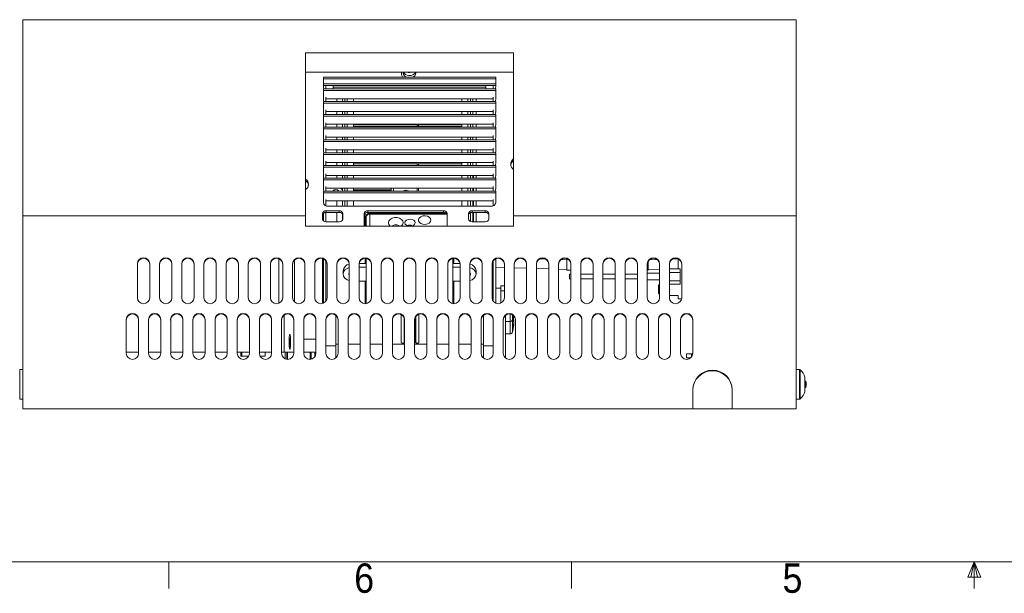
# Model space of a CAD drawing. Header units: millimetres. Extents: x 5 to 273, y 7 to 200.
# Tile 2 of 6: x 62 to 142, y 7 to 54. Entities that reach past the tile are written whole.
import ezdxf

# ---------------------------------------------------------------- set-up
doc = ezdxf.new("R2010")
doc.units = ezdxf.units.MM
doc.styles.add('SLDTEXTSTYLE0', font='GOTHIC.TTF', dxfattribs={"width": 0.913})

msp = doc.modelspace()

# ---------------------------------------------------------------- linework, layer by layer
at = {"color": 7, "linetype": 'Continuous', "lineweight": 15}
for p, q in [((124.7389, 53.9918), (61.9389, 53.9918)), ((61.9389, 53.9918), (61.9389, 38.0611)), ((124.7389, 53.9918), (124.7389, 38.0611)), ((84.8889, 51.3105), (101.7889, 51.3105)), ((84.8889, 51.3105), (84.8889, 38.0611)), ((101.7889, 51.3105), (101.7889, 38.0611)), ((84.8889, 49.7432), (101.7889, 49.7432)), ((92.6889, 49.7432), (92.6889, 49.5187)), ((92.6991, 49.7432), (92.6889, 49.6809)), ((92.8189, 49.7432), (92.8189, 49.6669)), ((93.2624, 49.7412), (93.2624, 49.7432)), ((93.3772, 49.7016), (93.3813, 49.7432)), ((93.8589, 49.6669), (93.8589, 49.7432)), ((86.3389, 49.3133), (86.3389, 49.1778)), ((86.3389, 49.3133), (100.3389, 49.3133)), ((86.3389, 49.1778), (100.3389, 49.1778)), ((86.3389, 49.1778), (86.3389, 48.7774)), ((86.3389, 48.7774), (86.3389, 48.566)), ((86.3389, 48.7774), (100.3389, 48.7774)), ((100.3389, 49.1778), (100.3389, 49.3133)), ((100.3389, 48.7774), (100.3389, 49.1778)), ((100.3389, 48.566), (100.3389, 48.7774)), ((86.3389, 48.6431), (100.3389, 48.6431)), ((86.3389, 48.3793), (86.3389, 48.2438)), ((100.3389, 48.3793), (86.3389, 48.3793)), ((100.3389, 48.2438), (86.3389, 48.2438)), ((86.3389, 48.2438), (86.3389, 47.8434)), ((86.5389, 48.3793), (86.5389, 48.6431)), ((87.1389, 48.502), (87.1389, 48.6431)), ((99.5389, 48.502), (87.1389, 48.502)), ((87.1389, 48.3793), (87.1389, 48.502)), ((99.5389, 48.6431), (99.5389, 48.502)), ((99.5389, 48.3793), (99.5389, 48.502)), ((100.1389, 48.3793), (100.1389, 48.6431)), ((100.3389, 48.2438), (100.3389, 48.3793)), ((100.3389, 47.8434), (100.3389, 48.2438)), ((86.3389, 47.8434), (86.3389, 47.5282)), ((86.3389, 47.3415), (86.3389, 47.206)), ((100.3389, 47.3415), (86.3389, 47.3415)), ((100.3389, 47.206), (86.3389, 47.206)), ((86.3389, 47.206), (86.3389, 46.8056)), ((86.5389, 47.3415), (86.5389, 47.7018)), ((100.1389, 47.5731), (86.5389, 47.5731)), ((87.8789, 47.3415), (87.8789, 47.5731)), ((88.2789, 47.5731), (88.2789, 47.3415)), ((88.7789, 47.3415), (88.7789, 47.5731)), ((97.5789, 47.3415), (97.5789, 47.5731)), ((98.0789, 47.3415), (98.0789, 47.5731)), ((98.4789, 47.5731), (98.4789, 47.3415)), ((98.7389, 47.3415), (98.7389, 47.5731)), ((100.1389, 47.3415), (100.1389, 47.7018)), ((100.3389, 47.5282), (100.3389, 47.8434)), ((100.3389, 47.206), (100.3389, 47.3415)), ((100.3389, 46.8056), (100.3389, 47.206)), ((86.3389, 46.8056), (86.3389, 46.4904)), ((86.5389, 46.3037), (86.5389, 46.664)), ((100.1389, 46.5353), (86.5389, 46.5353)), ((87.8789, 46.3037), (87.8789, 46.5353)), ((88.2789, 46.5353), (88.2789, 46.3037)), ((88.7789, 46.3037), (88.7789, 46.5381)), ((97.5789, 46.3037), (97.5789, 46.5381)), ((98.0789, 46.3037), (98.0789, 46.5353)), ((98.4789, 46.5353), (98.4789, 46.3037)), ((98.7389, 46.3037), (98.7389, 46.5353)), ((100.1389, 46.3037), (100.1389, 46.664)), ((100.3389, 46.4904), (100.3389, 46.8056)), ((86.3389, 46.3037), (86.3389, 46.1682)), ((100.3389, 46.3037), (86.3389, 46.3037)), ((100.3389, 46.1682), (86.3389, 46.1682)), ((86.3389, 46.1682), (86.3389, 45.7678)), ((86.3389, 45.7678), (86.3389, 45.4526)), ((86.5389, 45.2659), (86.5389, 45.6262)), ((100.1389, 45.2659), (100.1389, 45.6262)), ((100.3389, 46.1682), (100.3389, 46.3037)), ((100.3389, 45.7678), (100.3389, 46.1682)), ((100.3389, 45.4526), (100.3389, 45.7678)), ((86.3389, 45.2659), (86.3389, 45.1305)), ((100.3389, 45.2659), (86.3389, 45.2659)), ((100.3389, 45.1305), (86.3389, 45.1305)), ((86.3389, 45.1305), (86.3389, 44.73)), ((100.1389, 45.4976), (86.5389, 45.4976)), ((87.8789, 45.2659), (87.8789, 45.4976)), ((88.2789, 45.4976), (88.2789, 45.2659)), ((88.7789, 45.3117), (88.7789, 45.4976)), ((88.7789, 45.4613), (97.5789, 45.4613)), ((88.7789, 45.3117), (88.7789, 45.3037)), ((88.7789, 45.3117), (97.5789, 45.3117)), ((88.7789, 45.3037), (88.7789, 45.2659)), ((88.7789, 45.3037), (97.5789, 45.3037)), ((93.9589, 45.3117), (93.9589, 45.4613)), ((97.5789, 45.3117), (97.5789, 45.4976)), ((97.5789, 45.3117), (97.5789, 45.3037)), ((97.5789, 45.3037), (97.5789, 45.2659)), ((98.0789, 45.2659), (98.0789, 45.4976)), ((98.4789, 45.4976), (98.4789, 45.2659)), ((98.7389, 45.2659), (98.7389, 45.4976)), ((100.3389, 45.1305), (100.3389, 45.2659)), ((100.3389, 44.73), (100.3389, 45.1305)), ((86.3389, 44.73), (86.3389, 44.4148)), ((86.3389, 44.2281), (86.3389, 44.0927)), ((100.3389, 44.2281), (86.3389, 44.2281)), ((100.3389, 44.0927), (86.3389, 44.0927)), ((86.3389, 44.0927), (86.3389, 43.6922)), ((86.5389, 44.2281), (86.5389, 44.5885)), ((100.1389, 44.4598), (86.5389, 44.4598)), ((87.8789, 44.2281), (87.8789, 44.4598)), ((88.2789, 44.4598), (88.2789, 44.2281)), ((88.7789, 44.2281), (88.7789, 44.4598)), ((97.5789, 44.2281), (97.5789, 44.4598)), ((98.0789, 44.2281), (98.0789, 44.4598)), ((98.4789, 44.4598), (98.4789, 44.2281)), ((98.7389, 44.2281), (98.7389, 44.4598)), ((100.1389, 44.2281), (100.1389, 44.5885)), ((100.3389, 44.4148), (100.3389, 44.73)), ((100.3389, 44.0927), (100.3389, 44.2281)), ((100.3389, 43.6922), (100.3389, 44.0927)), ((86.3389, 43.6922), (86.3389, 43.3771)), ((86.3389, 43.1903), (86.3389, 43.0549)), ((100.3389, 43.1903), (86.3389, 43.1903)), ((86.5389, 43.1903), (86.5389, 43.5507)), ((100.1389, 43.422), (86.5389, 43.422)), ((87.8789, 43.1903), (87.8789, 43.422)), ((88.2789, 43.422), (88.2789, 43.1903)), ((88.7789, 43.4131), (88.7789, 43.3058)), ((88.7789, 43.1903), (88.7789, 43.3058)), ((97.5789, 43.4131), (97.5789, 43.3058)), ((97.5789, 43.1903), (97.5789, 43.3058)), ((98.0789, 43.1903), (98.0789, 43.422)), ((98.4789, 43.422), (98.4789, 43.1903)), ((98.7389, 43.1903), (98.7389, 43.422)), ((100.1389, 43.1903), (100.1389, 43.5507)), ((100.3389, 43.3771), (100.3389, 43.6922)), ((100.3389, 43.0549), (100.3389, 43.1903)), ((100.3389, 43.0549), (86.3389, 43.0549)), ((86.3389, 43.0549), (86.3389, 42.6545)), ((86.3389, 42.6545), (86.3389, 42.3393)), ((86.5389, 42.1526), (86.5389, 42.5129)), ((100.1389, 42.3842), (86.5389, 42.3842)), ((87.8789, 42.1526), (87.8789, 42.3842)), ((88.2789, 42.3842), (88.2789, 42.1526)), ((88.7789, 42.1526), (88.7789, 42.3842)), ((97.5789, 42.1526), (97.5789, 42.3842)), ((98.0789, 42.1526), (98.0789, 42.3842)), ((98.4789, 42.3842), (98.4789, 42.1526)), ((98.7389, 42.1526), (98.7389, 42.3842)), ((100.1389, 42.1526), (100.1389, 42.5129)), ((100.3389, 42.6545), (100.3389, 43.0549)), ((100.3389, 42.3393), (100.3389, 42.6545)), ((86.3389, 42.1526), (86.3389, 42.0171)), ((100.3389, 42.1526), (86.3389, 42.1526)), ((100.3389, 42.0171), (86.3389, 42.0171)), ((86.3389, 42.0171), (86.3389, 41.6167)), ((86.3389, 41.6167), (86.3389, 41.3015)), ((88.7789, 42.295), (97.5789, 42.295)), ((93.9589, 42.1526), (93.9589, 42.295)), ((100.3389, 42.0171), (100.3389, 42.1526)), ((100.3389, 41.6167), (100.3389, 42.0171)), ((100.3389, 41.3015), (100.3389, 41.6167)), ((86.3389, 41.1148), (86.3389, 40.9793)), ((100.3389, 41.1148), (86.3389, 41.1148)), ((100.3389, 40.9793), (86.3389, 40.9793)), ((86.3389, 40.9793), (86.3389, 40.5789)), ((86.5389, 41.1148), (86.5389, 41.4751)), ((100.1389, 41.3464), (86.5389, 41.3464)), ((87.8789, 41.1148), (87.8789, 41.3464)), ((88.2789, 41.3464), (88.2789, 41.1148)), ((88.7789, 41.1148), (88.7789, 41.3399)), ((97.5789, 41.1148), (97.5789, 41.3399)), ((98.0789, 41.1148), (98.0789, 41.3419)), ((98.5389, 41.3419), (98.4789, 41.3419)), ((98.4789, 41.3419), (98.4789, 41.1148)), ((98.5986, 41.3464), (98.5389, 41.3419)), ((98.7389, 41.1148), (98.7389, 41.3464)), ((100.1389, 41.1148), (100.1389, 41.4751)), ((100.3389, 40.9793), (100.3389, 41.1148)), ((100.3389, 40.5789), (100.3389, 40.9793)), ((86.3389, 40.5789), (86.3389, 40.2637)), ((86.3389, 40.077), (86.3389, 39.9415)), ((100.3389, 40.077), (86.3389, 40.077)), ((86.5389, 40.077), (86.5389, 40.4373)), ((100.1389, 40.3087), (86.5389, 40.3087)), ((87.8789, 40.077), (87.8789, 40.3087)), ((88.2789, 40.3087), (88.2789, 40.077)), ((88.7789, 40.1042), (88.7789, 40.3087)), ((88.7789, 40.1805), (91.8389, 40.1805)), ((88.7789, 40.1042), (91.8389, 40.1042)), ((91.8389, 40.077), (91.8389, 40.3087)), ((93.9589, 40.077), (93.9589, 40.3087)), ((97.5789, 40.1042), (97.5789, 40.3087)), ((98.0789, 40.077), (98.0789, 40.3087)), ((98.4789, 40.3087), (98.4789, 40.077)), ((98.7389, 40.077), (98.7389, 40.3087)), ((100.1389, 40.077), (100.1389, 40.4373)), ((100.3389, 40.2637), (100.3389, 40.5789)), ((100.3389, 39.9415), (100.3389, 40.077)), ((100.3389, 39.9415), (86.3389, 39.9415)), ((86.3389, 39.9415), (86.3389, 39.5411)), ((86.3389, 39.5411), (86.3389, 39.1408)), ((86.5389, 38.884), (86.5389, 39.3995)), ((100.1389, 39.2709), (86.5389, 39.2709)), ((87.8789, 38.8443), (87.8789, 39.2709)), ((88.2789, 39.2709), (88.2789, 38.8443)), ((88.7789, 38.8443), (88.7789, 39.2709)), ((97.5789, 38.8443), (97.5789, 39.2709)), ((98.0789, 38.8443), (98.0789, 39.2709)), ((98.4789, 39.2709), (98.4789, 38.8443)), ((98.7389, 38.8443), (98.7389, 39.2709)), ((100.1389, 38.884), (100.1389, 39.3995)), ((100.3389, 39.5411), (100.3389, 39.9415)), ((100.3389, 39.1408), (100.3389, 39.5411)), ((87.6189, 38.4737), (86.5589, 38.4737)), ((86.5589, 38.4737), (86.5589, 38.3394)), ((99.9389, 38.8443), (86.7389, 38.8443)), ((87.6189, 38.4737), (87.6189, 38.3394)), ((89.9389, 38.4737), (96.0989, 38.4737)), ((89.9389, 38.4737), (89.9389, 38.3394)), ((96.0989, 38.4737), (96.0989, 38.3394)), ((98.4189, 38.4737), (99.4789, 38.4737)), ((98.4189, 38.4737), (98.4189, 38.3394)), ((99.4789, 38.4737), (99.4789, 38.3394)), ((61.9389, 38.0611), (61.9389, 22.3811)), ((84.8889, 38.0611), (61.9389, 38.0611)), ((84.8889, 38.0611), (84.8889, 37.2157)), ((86.2589, 38.2513), (86.2589, 37.8065)), ((86.3389, 37.6553), (86.3389, 38.2683)), ((86.5389, 37.5846), (86.5389, 38.3389)), ((87.6189, 38.3394), (86.5589, 38.3394)), ((87.6189, 37.5842), (86.5589, 37.5842)), ((87.8789, 37.6956), (87.8789, 38.228)), ((87.9189, 38.2513), (87.9189, 37.8065)), ((89.6389, 38.2513), (89.6389, 37.2157)), ((89.7389, 37.2157), (89.7389, 38.2828)), ((89.8189, 37.2157), (89.8189, 37.992)), ((89.9389, 38.3394), (96.0989, 38.3394)), ((96.2841, 38.292), (90.1189, 38.292)), ((96.3989, 38.2513), (96.3989, 37.2157)), ((98.1189, 38.2513), (98.1189, 37.8065)), ((98.4189, 38.3394), (99.4789, 38.3394)), ((98.4189, 37.5842), (99.4789, 37.5842)), ((98.4789, 38.3394), (98.4789, 37.5842)), ((98.7389, 37.5842), (98.7389, 38.3394)), ((99.7789, 38.2513), (99.7789, 37.8065)), ((101.7889, 38.0611), (101.7889, 37.2157)), ((124.7389, 38.0611), (101.7889, 38.0611)), ((124.7389, 38.0611), (124.7389, 22.3811)), ((84.8889, 37.2157), (101.7889, 37.2157)), ((84.0065, 31.0512), (84.0065, 34.4905)), ((86.2589, 34.6004), (86.2589, 30.9414)), ((86.3389, 30.968), (86.3389, 34.5737)), ((89.7389, 34.1829), (89.7389, 34.6147)), ((89.8189, 30.9333), (89.8189, 34.6084)), ((96.8589, 34.6084), (96.8589, 30.9333)), ((96.9389, 34.1829), (96.9389, 34.6147)), ((100.3389, 34.5737), (100.3389, 30.968)), ((102.3994, 34.6111), (102.3085, 34.6138)), ((104.3828, 34.5523), (103.9217, 34.566)), ((106.1189, 34.5008), (105.637, 34.5151)), ((106.1189, 34.5818), (106.1189, 33.6649)), ((112.7189, 34.3901), (112.7189, 33.6649)), ((113.4313, 34.522), (112.8225, 34.5039)), ((115.1389, 34.5726), (114.7092, 34.5598)), ((115.1389, 33.7603), (115.1389, 34.5737)), ((71.2389, 31.4182), (71.2389, 34.1686)), ((72.2389, 34.1686), (72.2389, 31.4182)), ((73.0389, 31.4182), (73.0389, 34.1686)), ((74.0389, 34.1686), (74.0389, 31.4182)), ((74.8389, 31.4182), (74.8389, 34.1686)), ((75.8389, 34.1686), (75.8389, 31.4182)), ((76.6389, 31.4182), (76.6389, 34.1686)), ((77.6389, 34.1686), (77.6389, 31.4182)), ((78.4389, 31.4182), (78.4389, 34.1686)), ((79.4389, 34.1686), (79.4389, 31.4182)), ((80.2389, 31.4182), (80.2389, 34.1686)), ((81.2389, 34.1686), (81.2389, 31.4182)), ((82.0389, 31.4182), (82.0389, 34.1686)), ((83.0389, 34.1686), (83.0389, 31.4182)), ((83.8389, 31.4182), (83.8389, 34.1686)), ((84.8389, 34.1686), (84.8389, 31.4182)), ((85.6389, 31.4182), (85.6389, 34.1686)), ((86.6389, 34.1686), (86.6389, 31.4182)), ((87.4389, 31.4182), (87.4389, 34.1686)), ((87.9389, 33.6108), (87.9389, 33.3312)), ((88.4389, 34.1686), (88.4389, 31.4182)), ((89.2389, 31.4182), (89.2389, 34.1686)), ((89.8189, 33.9034), (89.2389, 33.9034)), ((89.8189, 34.1829), (89.2426, 34.1829)), ((90.2389, 34.1686), (90.2389, 31.4182)), ((91.0389, 31.4182), (91.0389, 34.1686)), ((92.0389, 34.1686), (92.0389, 31.4182)), ((92.8389, 34.1686), (92.8389, 31.4182)), ((93.8389, 31.4182), (93.8389, 34.1686)), ((94.6389, 34.1686), (94.6389, 31.4182)), ((95.6389, 31.4182), (95.6389, 34.1686)), ((96.4389, 34.1686), (96.4389, 31.4182)), ((97.4352, 34.1829), (96.8589, 34.1829)), ((97.4389, 33.9034), (96.8589, 33.9034)), ((97.4389, 31.4182), (97.4389, 34.1686)), ((98.2389, 34.1686), (98.2389, 31.4182)), ((98.7389, 33.3312), (98.7389, 33.6108)), ((99.2389, 31.4182), (99.2389, 34.1686)), ((100.0389, 34.1686), (100.0389, 31.4182)), ((100.3389, 33.8849), (101.0389, 33.8642)), ((101.0389, 31.4182), (101.0389, 34.1686)), ((101.8389, 34.1686), (101.8389, 31.4182)), ((101.8389, 33.8404), (102.8389, 33.8108)), ((102.8389, 31.4182), (102.8389, 34.1686)), ((103.6389, 34.1686), (103.6389, 31.4182)), ((103.6389, 33.7871), (104.6389, 33.7574)), ((104.6389, 31.4182), (104.6389, 34.1686)), ((105.4389, 34.1686), (105.4389, 31.4182)), ((105.4389, 33.7337), (106.1189, 33.7135)), ((106.1189, 33.6649), (106.4389, 33.6649)), ((106.4389, 31.4182), (106.4389, 34.1686)), ((107.2389, 34.1686), (107.2389, 31.4182)), ((108.2389, 31.4182), (108.2389, 34.1686)), ((109.0389, 34.1686), (109.0389, 31.4182)), ((110.0389, 31.4182), (110.0389, 34.1686)), ((110.8389, 34.1686), (110.8389, 31.4182)), ((111.8389, 31.4182), (111.8389, 34.1686)), ((112.6389, 34.1686), (112.6389, 31.4182)), ((112.7189, 33.6649), (112.6389, 33.6649)), ((112.7189, 33.7135), (113.6389, 33.7408)), ((113.6389, 31.4182), (113.6389, 34.1686)), ((114.4389, 34.1686), (114.4389, 31.4182)), ((114.4389, 33.7645), (115.1389, 33.7853)), ((115.3102, 33.7603), (114.4389, 33.7603)), ((115.3102, 33.7603), (115.3102, 33.4746)), ((115.4389, 31.4182), (115.4389, 34.1686)), ((106.4389, 33.3385), (106.3302, 33.3385)), ((106.3302, 32.9385), (106.3302, 33.3385)), ((106.3302, 32.9385), (106.4389, 32.9385)), ((108.2389, 33.3385), (107.2389, 33.3385)), ((107.2389, 32.9385), (108.2389, 32.9385)), ((110.0389, 33.3385), (109.0389, 33.3385)), ((109.0389, 32.9385), (110.0389, 32.9385)), ((111.8389, 33.3385), (110.8389, 33.3385)), ((110.8389, 32.9385), (111.8389, 32.9385)), ((112.6389, 33.4137), (113.6302, 33.4137)), ((112.6389, 32.8685), (113.6235, 32.8685)), ((113.6302, 33.4137), (113.6352, 33.4148)), ((113.6302, 33.4125), (113.6302, 33.4137)), ((113.6302, 33.4107), (113.6302, 33.4125)), ((115.3102, 33.4746), (115.3102, 32.7758)), ((89.2389, 32.759), (89.8189, 32.759)), ((89.7389, 30.927), (89.7389, 32.759)), ((89.8189, 32.3013), (89.7389, 32.3013)), ((96.8589, 32.759), (97.4389, 32.759)), ((96.9389, 32.3013), (96.8589, 32.3013)), ((96.9389, 30.927), (96.9389, 32.759)), ((100.7389, 32.1811), (100.3389, 32.1811)), ((101.0389, 32.3811), (100.7389, 32.3811)), ((100.7389, 31.9811), (100.7389, 32.3811)), ((113.5389, 32.4026), (113.6389, 32.5045)), ((113.6389, 32.4833), (113.5389, 32.3884)), ((113.5389, 32.3884), (113.5389, 32.4026)), ((113.5389, 32.3884), (113.5389, 31.7979)), ((114.4389, 32.5214), (115.3102, 32.5214)), ((115.3102, 32.7758), (115.3102, 32.5214)), ((100.7389, 31.9811), (100.7389, 30.968)), ((113.5389, 31.7979), (113.6389, 31.6959)), ((114.4389, 31.594), (115.1389, 31.594)), ((115.1389, 31.3184), (115.1389, 31.594)), ((115.4285, 31.3184), (115.1389, 31.3184)), ((70.3389, 26.8996), (70.3389, 29.65)), ((71.3389, 29.65), (71.3389, 26.8996)), ((72.1389, 26.8996), (72.1389, 29.65)), ((73.1389, 29.65), (73.1389, 26.8996)), ((73.9389, 26.8996), (73.9389, 29.65)), ((74.9389, 29.65), (74.9389, 26.8996)), ((75.7389, 26.8996), (75.7389, 29.65)), ((76.7389, 29.65), (76.7389, 26.8996)), ((77.5389, 26.8996), (77.5389, 29.65)), ((78.5389, 29.65), (78.5389, 26.8996)), ((79.3389, 26.8996), (79.3389, 29.65)), ((80.3389, 29.65), (80.3389, 26.8996)), ((81.1389, 26.8996), (81.1389, 29.65)), ((82.1389, 29.65), (82.1389, 26.8996)), ((82.9389, 26.8996), (82.9389, 29.65)), ((83.9389, 29.65), (83.9389, 26.8996)), ((84.7389, 26.8996), (84.7389, 29.65)), ((85.7389, 29.65), (85.7389, 26.8996)), ((86.5389, 26.8996), (86.5389, 29.65)), ((87.3389, 27.5095), (87.3389, 29.998)), ((87.5389, 29.65), (87.5389, 26.8996)), ((88.3389, 26.8996), (88.3389, 29.65)), ((89.3389, 29.65), (89.3389, 26.8996)), ((90.1389, 26.8996), (90.1389, 29.65)), ((91.1389, 29.65), (91.1389, 26.8996)), ((91.9389, 26.8996), (91.9389, 29.65)), ((92.6689, 30.0412), (92.6689, 30.0036)), ((92.6689, 30.0036), (92.6689, 27.8011)), ((92.9051, 29.7826), (92.9051, 27.7771)), ((92.9389, 29.65), (92.9389, 26.8996)), ((93.7389, 29.65), (93.7389, 26.8996)), ((93.7901, 29.8215), (93.7901, 27.7771)), ((93.8527, 29.917), (93.8527, 27.7771)), ((94.0889, 30.0036), (94.0889, 30.0736)), ((94.0889, 27.801), (94.0889, 30.0036)), ((94.7389, 26.8996), (94.7389, 29.65)), ((95.5389, 29.65), (95.5389, 26.8996)), ((96.5389, 26.8996), (96.5389, 29.65)), ((97.3389, 29.65), (97.3389, 26.8996)), ((98.3389, 26.8996), (98.3389, 29.65)), ((99.1389, 29.65), (99.1389, 26.8996)), ((99.3389, 27.5095), (99.3389, 29.998)), ((100.1389, 26.8996), (100.1389, 29.65)), ((100.9389, 29.65), (100.9389, 26.8996)), ((101.1389, 29.998), (101.1389, 26.5067)), ((101.9389, 26.8996), (101.9389, 29.65)), ((102.7389, 29.65), (102.7389, 26.8996)), ((103.7389, 26.8996), (103.7389, 29.65)), ((104.5389, 29.65), (104.5389, 26.8996)), ((105.5389, 26.8996), (105.5389, 29.65)), ((106.3389, 29.65), (106.3389, 26.8996)), ((107.3389, 26.8996), (107.3389, 29.65)), ((108.1389, 29.65), (108.1389, 26.8996)), ((109.1389, 26.8996), (109.1389, 29.65)), ((109.9389, 29.65), (109.9389, 26.8996)), ((110.9389, 26.8996), (110.9389, 29.65)), ((111.7389, 29.65), (111.7389, 26.8996)), ((112.7389, 26.8996), (112.7389, 29.65)), ((113.5389, 29.65), (113.5389, 26.8996)), ((114.5389, 26.8996), (114.5389, 29.65)), ((115.3389, 29.65), (115.3389, 26.8996)), ((116.3389, 26.8996), (116.3389, 29.65)), ((101.1389, 29.4811), (101.4971, 29.4811)), ((101.794, 29.5762), (101.7939, 29.5776)), ((83.6034, 28.127), (83.5928, 28.0341)), ((83.6096, 27.847), (83.5928, 28.0341)), ((83.6136, 28.4181), (83.5981, 28.4025)), ((83.6034, 28.127), (83.6202, 27.9399)), ((83.6391, 28.1058), (83.6202, 27.9399)), ((83.6272, 28.001), (83.6485, 28.001)), ((83.6296, 27.8352), (83.6485, 28.001)), ((83.6391, 28.1058), (83.6485, 28.001)), ((84.7389, 28.0406), (85.7389, 28.0406)), ((101.1389, 28.4811), (101.4971, 28.4811)), ((83.6096, 27.847), (83.5906, 27.6812)), ((83.6, 27.5764), (83.5906, 27.6812)), ((83.5976, 27.7423), (83.619, 27.7423)), ((83.5981, 27.2798), (83.6136, 27.2641)), ((83.6, 27.5764), (83.619, 27.7423)), ((83.6012, 27.9399), (83.6202, 27.9399)), ((83.6082, 27.8352), (83.6296, 27.8352)), ((83.6358, 27.5552), (83.619, 27.7423)), ((83.6274, 27.6481), (83.6464, 27.6481)), ((83.6296, 27.8352), (83.6464, 27.6481)), ((83.6358, 27.5552), (83.6464, 27.6481)), ((87.3389, 27.5095), (86.5389, 27.5095)), ((87.3389, 26.5067), (87.3389, 27.5095)), ((92.9389, 27.7771), (92.9051, 27.7771)), ((93.8527, 27.7771), (93.7901, 27.7771)), ((100.1389, 27.5095), (99.3389, 27.5095)), ((99.3389, 26.5067), (99.3389, 27.5095)), ((70.3389, 26.9811), (71.3389, 26.9811)), ((72.1389, 26.9811), (73.1389, 26.9811)), ((73.9389, 26.9811), (74.9389, 26.9811)), ((75.7389, 26.9811), (76.7389, 26.9811)), ((77.5389, 26.9811), (78.5389, 26.9811)), ((79.3389, 26.9811), (80.3389, 26.9811)), ((79.6254, 26.6811), (79.6254, 26.9811)), ((79.6254, 26.6811), (80.2867, 26.6811)), ((79.7227, 26.6811), (79.7227, 26.9811)), ((81.1389, 26.9811), (82.1389, 26.9811)), ((81.1911, 26.6811), (81.6151, 26.6811)), ((81.6151, 26.6811), (81.6151, 26.9811)), ((83.1213, 26.9811), (82.9389, 26.9811)), ((83.2474, 26.9811), (83.1213, 26.9811)), ((83.2474, 26.9811), (83.3606, 26.9811)), ((83.4332, 26.9811), (83.3606, 26.9811)), ((83.9389, 26.9811), (83.4332, 26.9811)), ((85.2778, 26.9811), (84.7389, 26.9811)), ((85.3504, 26.9811), (85.2778, 26.9811)), ((85.3504, 26.9811), (85.6375, 26.9811)), ((85.6385, 26.9811), (85.6375, 26.9811)), ((85.6385, 26.6045), (85.6385, 26.9811)), ((115.8189, 26.5419), (115.8189, 26.8619)), ((115.8189, 26.8619), (116.2189, 26.8619)), ((116.1815, 26.5419), (115.8189, 26.5419)), ((116.2189, 26.8619), (116.3374, 26.8619)), ((61.9389, 25.5811), (61.6794, 25.5811)), ((124.9983, 25.5811), (124.7389, 25.5811)), ((125.4456, 24.8823), (125.4456, 24.9585)), ((125.4456, 24.3835), (125.4456, 24.8823)), ((125.5246, 24.6351), (125.4456, 24.6351)), ((125.4456, 23.8823), (125.4456, 24.3835)), ((125.4456, 24.1271), (125.5246, 24.1271)), ((125.5246, 24.6016), (125.5246, 24.6351)), ((125.5246, 24.1271), (125.5246, 24.6016)), ((125.5393, 24.3434), (125.5393, 24.4188)), ((116.3389, 23.9528), (116.3389, 22.3811)), ((119.5389, 22.3811), (119.5389, 23.9528)), ((125.4456, 23.8038), (125.4456, 23.8823)), ((61.6794, 23.1811), (61.9389, 23.1811)), ((124.7389, 23.1811), (124.9983, 23.1811)), ((116.3389, 22.3811), (61.9389, 22.3811)), ((119.5389, 22.3811), (116.3389, 22.3811)), ((124.7389, 22.3811), (119.5389, 22.3811))]:
    msp.add_line(p, q, dxfattribs=at)
at = {"color": 8, "linetype": 'Continuous', "lineweight": 15}
for p, q in [((87.4389, 47.5731), (87.4389, 47.3415)), ((88.0789, 47.5731), (88.0789, 47.3415)), ((98.2789, 47.5731), (98.2789, 47.3415)), ((87.4389, 46.5353), (87.4389, 46.3037)), ((88.0789, 46.5353), (88.0789, 46.3037)), ((98.2789, 46.5353), (98.2789, 46.3023)), ((87.4389, 45.4976), (87.4389, 45.2659)), ((88.0789, 45.4976), (88.0789, 45.2659)), ((94.0571, 45.4613), (94.0571, 45.3117)), ((98.2789, 45.4976), (98.2789, 45.2659)), ((87.4389, 44.4598), (87.4389, 44.2281)), ((88.0789, 44.4598), (88.0789, 44.2281)), ((98.2789, 44.4598), (98.2789, 44.2281)), ((87.4389, 43.422), (87.4389, 43.1903)), ((88.0789, 43.422), (88.0789, 43.1903)), ((98.2789, 43.422), (98.2789, 43.1903)), ((87.4389, 42.3842), (87.4389, 42.1526)), ((88.0789, 42.3842), (88.0789, 42.1526)), ((98.2789, 42.3842), (98.2789, 42.1526)), ((94.0571, 42.295), (94.0571, 42.1526)), ((87.4389, 41.3464), (87.4389, 41.1148)), ((88.0789, 41.3464), (88.0789, 41.1148)), ((98.2789, 41.3464), (98.2789, 41.1148)), ((98.5389, 41.1148), (98.5389, 41.3419)), ((88.0789, 40.3087), (88.0789, 40.077)), ((92.0389, 40.3087), (92.0389, 40.077)), ((94.0571, 40.3087), (94.0571, 40.077)), ((98.2789, 40.3087), (98.2789, 40.077)), ((98.5389, 40.077), (98.5389, 40.3087)), ((87.4389, 39.2709), (87.4389, 38.8443)), ((88.0789, 39.2709), (88.0789, 38.8443)), ((98.2789, 39.2709), (98.2789, 38.8443)), ((98.5389, 38.8443), (98.5389, 39.2709)), ((87.4389, 38.3394), (87.4389, 37.5842)), ((90.1189, 38.2065), (90.1189, 38.292)), ((90.1189, 38.2065), (90.1189, 37.2157)), ((96.3735, 38.2065), (90.1189, 38.2065)), ((98.2789, 38.3137), (98.2789, 37.6099)), ((98.5389, 37.5842), (98.5389, 38.3394)), ((82.7152, 34.5832), (82.7152, 30.9586)), ((84.0045, 34.4887), (84.0045, 31.053)), ((86.5389, 34.4183), (86.5389, 31.1235)), ((100.1389, 31.1235), (100.1389, 34.4183)), ((112.6389, 33.4085), (113.6209, 33.4085)), ((114.4389, 33.4746), (115.3102, 33.4746)), ((114.4389, 32.7758), (115.3102, 32.7758)), ((101.0389, 31.9811), (100.7389, 31.9811)), ((83.1537, 30.0085), (83.1537, 26.9811)), ((92.678, 30.0364), (92.6689, 30.0036)), ((101.4971, 29.4811), (101.4971, 30.0929)), ((101.6878, 30.031), (101.6878, 29.6209)), ((101.6878, 29.6209), (101.6878, 28.6209)), ((101.4971, 29.4811), (101.4971, 28.4811)), ((87.5389, 27.6493), (87.3389, 27.6493)), ((89.3389, 27.6493), (88.3389, 27.6493)), ((91.1389, 27.6493), (90.1389, 27.6493)), ((92.9389, 27.6493), (91.9389, 27.6493)), ((94.7389, 27.6493), (93.7389, 27.6493)), ((96.5389, 27.6493), (95.5389, 27.6493)), ((98.3389, 27.6493), (97.3389, 27.6493)), ((99.3389, 27.6493), (99.1389, 27.6493)), ((83.2474, 26.9811), (83.2474, 26.4459)), ((83.3606, 26.9811), (83.3606, 26.4146)), ((83.4332, 26.9811), (83.4332, 26.4085)), ((85.2778, 26.9811), (85.2778, 26.41)), ((85.3504, 26.9811), (85.3504, 26.4209)), ((85.6375, 26.9811), (85.6375, 26.6031)), ((116.2189, 26.8619), (116.2189, 26.5804)), ((61.6794, 25.5811), (61.6794, 23.2786)), ((124.9983, 25.4228), (124.9983, 25.5811)), ((124.9983, 23.1811), (124.9983, 25.4228)), ((125.0689, 23.2103), (125.0689, 25.5519)), ((61.6794, 23.2786), (61.6794, 23.1811))]:
    msp.add_line(p, q, dxfattribs=at)
at = {"color": 7, "linetype": 'Continuous', "lineweight": 0}
for p, q in [((270.0001, 9.9587), (8.3801, 9.9587)), ((73.7851, 9.9587), (73.7851, 7.8048)), ((106.4876, 9.9587), (106.4876, 7.8048)), ((139.1901, 9.9587), (138.6609, 8.7232)), ((139.1901, 9.9587), (138.914, 8.7232)), ((139.1901, 9.9587), (139.1901, 7.8048)), ((139.1901, 9.9587), (139.7221, 8.7232)), ((139.1901, 9.9587), (139.4609, 8.7232)), ((139.7221, 8.7232), (138.6609, 8.7232))]:
    msp.add_line(p, q, dxfattribs=at)
at = {"color": 7, "linetype": 'Continuous', "lineweight": 15, "flags": 128}
for points in [[(86.9487, 40.3087), (86.9373, 40.2978), (86.9239, 40.2843)], [(87.8789, 40.1712), (87.8525, 40.2127), (87.7691, 40.3087)], [(87.2857, 39.2709), (87.4075, 39.2684), (87.4321, 39.2709)], [(92.8189, 37.5076), (92.7827, 37.6511), (92.6785, 37.7772), (92.5189, 37.8708), (92.3231, 37.9206), (92.1147, 37.9206), (91.9189, 37.8708), (91.7593, 37.7772), (91.6551, 37.6511), (91.6189, 37.5076), (91.6551, 37.3642), (91.7593, 37.2381), (91.7882, 37.2157)], [(93.7989, 37.5076), (93.7669, 37.62), (93.6759, 37.7152), (93.5396, 37.7788), (93.3789, 37.8012), (93.2182, 37.7788), (93.0819, 37.7152), (92.9909, 37.62), (92.9589, 37.5076), (92.9909, 37.3953), (93.0819, 37.3001), (93.2182, 37.2364), (93.3352, 37.2157)], [(95.0589, 37.7173), (95.0251, 37.8435), (94.9284, 37.9527), (94.7818, 38.0301), (94.605, 38.0653), (94.4221, 38.0534), (94.2576, 37.9962), (94.1338, 37.9013), (94.0674, 37.7815), (94.0674, 37.6531), (94.1338, 37.5333), (94.2576, 37.4384), (94.4221, 37.3812), (94.605, 37.3693), (94.7818, 37.4045), (94.9284, 37.4819), (95.0251, 37.5911), (95.0589, 37.7173)], [(88.4389, 33.8616), (88.2687, 33.7941), (88.0917, 33.6675), (87.978, 33.508), (87.9389, 33.3312), (87.978, 33.1544), (88.0917, 32.9949), (88.2687, 32.8683), (88.4389, 32.8008)], [(98.2389, 32.8008), (98.4091, 32.8683), (98.5861, 32.9949), (98.6997, 33.1544), (98.7389, 33.3312), (98.6997, 33.508), (98.5861, 33.6675), (98.4091, 33.7941), (98.2389, 33.8616)], [(98.2789, 33.3312), (98.253, 33.4242), (98.2389, 33.4456)], [(98.2389, 33.2168), (98.253, 33.2381), (98.2789, 33.3312)], [(114.4589, 32.0861), (114.4498, 32.1312), (114.4389, 32.1513)], [(114.4389, 32.0492), (114.4498, 32.0692), (114.458, 32.1002)], [(114.4389, 32.0208), (114.4498, 32.0409), (114.4589, 32.0861)], [(101.7938, 29.1824), (101.7938, 29.1826), (101.7938, 29.1829), (101.7938, 29.1831), (101.7938, 29.1833), (101.7938, 29.1835), (101.7939, 29.1837), (101.7939, 29.184), (101.7939, 29.1842)], [(83.6803, 27.8411), (83.6767, 28.0463), (83.6661, 28.2268), (83.65, 28.3607), (83.6301, 28.432), (83.609, 28.432), (83.5892, 28.3607), (83.573, 28.2268), (83.5625, 28.0463), (83.5588, 27.8411), (83.5625, 27.6359), (83.573, 27.4554), (83.5892, 27.3215), (83.609, 27.2502), (83.6301, 27.2502), (83.65, 27.3215), (83.6661, 27.4554), (83.6767, 27.6359), (83.6803, 27.8411)], [(83.6635, 28.2259), (83.6475, 28.3511), (83.6282, 28.4148), (83.6078, 28.4093), (83.5888, 28.3353), (83.5736, 28.2017), (83.5638, 28.0245), (83.5608, 27.8253), (83.5649, 27.628), (83.5756, 27.4563), (83.5916, 27.3311), (83.611, 27.2674), (83.6313, 27.2729), (83.6503, 27.3469), (83.6656, 27.4806), (83.6753, 27.6577), (83.6783, 27.8569), (83.6742, 28.0543), (83.6635, 28.2259)]]:
    msp.add_lwpolyline(points, dxfattribs=at)
at = {"color": 8, "linetype": 'Continuous', "lineweight": 15, "flags": 128}
msp.add_lwpolyline([(94.0889, 30.0036), (94.0788, 30.038), (94.0564, 30.0623)], dxfattribs=at)
at = {"color": 7, "linetype": 'Continuous', "lineweight": 15}
for centre, radius, start, end in [((93.2333, 49.7184), 0.4176, 187.079547, 255.965989), ((93.2785, 49.9433), 0.4856, 204.334245, 271.104751), ((93.3696, 49.9794), 0.528, 261.10067, 333.425822), ((93.4597, 49.7049), 0.401, 282.391027, 354.563437), ((92.9406, 49.5377), 0.2524, 184.325981, 242.757712), ((102.0928, 42.0817), 0.5588, 122.94571, 169.127842), ((102.0577, 42.2542), 0.5077, 121.976565, 238.023435), ((84.62, 40.6234), 0.5077, 301.976565, 58.023435), ((84.585, 40.4509), 0.5588, 10.871911, 57.054755), ((87.3589, 39.8933), 0.3012, 37.580965, 142.419035), ((86.5251, 38.2057), 0.2701, 82.813226, 170.283895), ((86.6938, 39.2016), 0.3601, 189.716248, 277.186666), ((87.6527, 38.2057), 0.2701, 9.716138, 97.186741), ((89.9051, 38.2057), 0.2701, 82.813303, 170.283818), ((96.1327, 38.2057), 0.2701, 9.716222, 97.186691), ((98.3851, 38.2057), 0.2701, 82.813303, 170.283818), ((99.5127, 38.2057), 0.2701, 9.716264, 97.186683), ((99.9839, 39.2016), 0.3601, 262.813334, 350.283752), ((86.5251, 38.0715), 0.2701, 82.813126, 170.283995), ((86.5251, 37.8521), 0.2701, 189.716005, 277.186874), ((87.6527, 38.0715), 0.2701, 9.716038, 97.186841), ((87.6527, 37.8521), 0.2701, 262.813159, 350.283962), ((89.9051, 38.0715), 0.2701, 82.813203, 170.283918), ((90.1189, 37.992), 0.3, 90, 180), ((90.0823, 37.9408), 0.2683, 82.15185, 168.993335), ((96.1327, 38.0715), 0.2701, 9.716122, 97.186791), ((98.3851, 38.0715), 0.2701, 82.813203, 170.283918), ((98.3851, 37.8521), 0.2701, 189.716082, 277.186797), ((99.5127, 38.0715), 0.2701, 9.716165, 97.186782), ((99.5127, 37.8521), 0.2701, 262.813218, 350.283835), ((92.2189, 36.9355), 0.4, 44.469886, 135.530114), ((92.4368, 37.5341), 0.383, 303.751436, 356.032979), ((93.3789, 36.998), 0.3125, 52.490746, 127.509254), ((93.4421, 37.579), 0.3638, 266.921622, 348.691528), ((71.7389, 34.1614), 0.5001, 0.824065, 179.175935), ((71.7389, 34.1164), 0.5001, 0.824094, 179.175906), ((73.5389, 34.1614), 0.5001, 0.823897, 179.176103), ((73.5389, 34.1164), 0.5001, 0.823926, 179.176074), ((75.3389, 34.1614), 0.5001, 0.824065, 179.175935), ((75.3389, 34.1164), 0.5001, 0.824094, 179.175906), ((77.1389, 34.1614), 0.5001, 0.823897, 179.176103), ((77.1389, 34.1164), 0.5001, 0.823926, 179.176074), ((78.9389, 34.1614), 0.5001, 0.824065, 179.175935), ((78.9389, 34.1164), 0.5001, 0.824094, 179.175906), ((80.7389, 34.1614), 0.5001, 0.823952, 179.176048), ((80.7389, 34.1164), 0.5001, 0.823981, 179.176019), ((82.5389, 34.1614), 0.5001, 0.823981, 179.176019), ((82.5389, 34.1164), 0.5001, 0.82401, 179.17599), ((84.3389, 34.1614), 0.5001, 0.823981, 179.176019), ((84.3389, 34.1164), 0.5001, 0.82401, 179.17599), ((86.1389, 34.1614), 0.5001, 0.823981, 179.176019), ((86.1389, 34.1164), 0.5001, 0.82401, 179.17599), ((87.9389, 34.1614), 0.5001, 0.824023, 179.175977), ((87.9389, 34.1164), 0.5001, 0.824052, 179.175948), ((89.7389, 34.1614), 0.5001, 0.824023, 179.175977), ((89.7389, 34.1164), 0.5001, 0.824052, 179.175948), ((91.5389, 34.1614), 0.5001, 0.824002, 179.175998), ((91.5389, 34.1164), 0.5001, 0.824031, 179.175969), ((93.3389, 34.1614), 0.5001, 0.824006, 179.175994), ((93.3389, 34.1164), 0.5001, 0.824035, 179.175965), ((95.1389, 34.1614), 0.5001, 0.824002, 179.175998), ((95.1389, 34.1164), 0.5001, 0.824031, 179.175969), ((96.9389, 34.1614), 0.5001, 0.824023, 179.175977), ((96.9389, 34.1164), 0.5001, 0.824052, 179.175948), ((98.7389, 34.1614), 0.5001, 0.824023, 179.175977), ((98.7389, 34.1164), 0.5001, 0.824052, 179.175948), ((100.5389, 34.1614), 0.5001, 0.823981, 179.176019), ((100.5389, 34.1164), 0.5001, 0.82401, 179.17599), ((102.3389, 34.1614), 0.5001, 0.823981, 179.176019), ((102.3389, 34.1164), 0.5001, 0.82401, 179.17599), ((104.1389, 34.1614), 0.5001, 0.823981, 179.176019), ((104.1389, 34.1164), 0.5001, 0.82401, 179.17599), ((105.9389, 34.1614), 0.5001, 0.823952, 179.176048), ((105.9389, 34.1164), 0.5001, 0.823981, 179.176019), ((107.7389, 34.1614), 0.5001, 0.824065, 179.175935), ((107.7389, 34.1164), 0.5001, 0.824094, 179.175906), ((109.5389, 34.1614), 0.5001, 0.823897, 179.176103), ((109.5389, 34.1164), 0.5001, 0.823926, 179.176074), ((111.3389, 34.1614), 0.5001, 0.824065, 179.175935), ((111.3389, 34.1164), 0.5001, 0.824094, 179.175906), ((113.1389, 34.1614), 0.5001, 0.823897, 179.176103), ((113.1389, 34.1164), 0.5001, 0.823926, 179.176074), ((114.9389, 34.1614), 0.5001, 0.824065, 179.175935), ((114.9389, 34.1164), 0.5001, 0.824094, 179.175906), ((88.5509, 33.5347), 0.6167, 100.466123, 172.914811), ((98.1269, 33.5347), 0.6167, 7.085189, 79.533877), ((88.5868, 33.3312), 0.187, 142.269829, 217.730171), ((71.7389, 31.4253), 0.5001, 180.824079, 359.175921), ((73.5389, 31.4253), 0.5001, 180.823912, 359.176088), ((75.3389, 31.4253), 0.5001, 180.824079, 359.175921), ((77.1389, 31.4253), 0.5001, 180.823912, 359.176088), ((78.9389, 31.4253), 0.5001, 180.824079, 359.175921), ((80.7389, 31.4253), 0.5001, 180.823967, 359.176033), ((82.5389, 31.4253), 0.5001, 180.823996, 359.176004), ((84.3389, 31.4253), 0.5001, 180.823996, 359.176004), ((86.1389, 31.4253), 0.5001, 180.823996, 359.176004), ((87.9389, 31.4253), 0.5001, 180.824038, 359.175962), ((89.7389, 31.4253), 0.5001, 180.824038, 359.175962), ((91.5389, 31.4253), 0.5001, 180.824017, 359.175983), ((93.3389, 31.4253), 0.5001, 180.82402, 359.17598), ((95.1389, 31.4253), 0.5001, 180.824017, 359.175983), ((96.9389, 31.4253), 0.5001, 180.824038, 359.175962), ((98.7389, 31.4253), 0.5001, 180.824038, 359.175962), ((100.5389, 31.4253), 0.5001, 180.823996, 359.176004), ((102.3389, 31.4253), 0.5001, 180.823996, 359.176004), ((104.1389, 31.4253), 0.5001, 180.823996, 359.176004), ((105.9389, 31.4253), 0.5001, 180.823967, 359.176033), ((107.7389, 31.4253), 0.5001, 180.824079, 359.175921), ((109.5389, 31.4253), 0.5001, 180.823912, 359.176088), ((111.3389, 31.4253), 0.5001, 180.824079, 359.175921), ((113.1389, 31.4253), 0.5001, 180.823912, 359.176088), ((114.9389, 31.4253), 0.5001, 180.824079, 359.175921), ((70.8389, 29.6428), 0.5001, 0.824065, 179.175935), ((70.8389, 29.5979), 0.5001, 0.824079, 179.175921), ((72.6389, 29.6428), 0.5001, 0.823897, 179.176103), ((72.6389, 29.5979), 0.5001, 0.823912, 179.176088), ((74.4389, 29.6428), 0.5001, 0.824065, 179.175935), ((74.4389, 29.5979), 0.5001, 0.824079, 179.175921), ((76.2389, 29.6428), 0.5001, 0.824065, 179.175935), ((76.2389, 29.5979), 0.5001, 0.824079, 179.175921), ((78.0389, 29.6428), 0.5001, 0.824065, 179.175935), ((78.0389, 29.5979), 0.5001, 0.824079, 179.175921), ((79.8389, 29.6428), 0.5001, 0.824065, 179.175935), ((79.8389, 29.5979), 0.5001, 0.824079, 179.175921), ((81.6389, 29.6428), 0.5001, 0.823981, 179.176019), ((81.6389, 29.5979), 0.5001, 0.823996, 179.176004), ((83.4389, 29.6428), 0.5001, 0.824065, 179.175935), ((83.4389, 29.5979), 0.5001, 0.824079, 179.175921), ((85.2389, 29.6428), 0.5001, 0.824065, 179.175935), ((85.2389, 29.5979), 0.5001, 0.824079, 179.175921), ((87.0389, 29.6428), 0.5001, 0.82405, 179.17595), ((87.0389, 29.5979), 0.5001, 0.824065, 179.175935), ((88.8389, 29.6428), 0.5001, 0.824023, 179.175977), ((88.8389, 29.5979), 0.5001, 0.824038, 179.175962), ((90.6389, 29.6428), 0.5001, 0.824016, 179.175984), ((90.6389, 29.5979), 0.5001, 0.82403, 179.17597), ((92.4389, 29.6428), 0.5001, 0.824009, 179.175991), ((92.4389, 29.5979), 0.5001, 0.824024, 179.175976), ((94.2389, 29.6428), 0.5001, 0.824009, 179.175991), ((94.2389, 29.5979), 0.5001, 0.824024, 179.175976), ((96.0389, 29.6428), 0.5001, 0.824016, 179.175984), ((96.0389, 29.5979), 0.5001, 0.82403, 179.17597), ((97.8389, 29.6428), 0.5001, 0.824023, 179.175977), ((97.8389, 29.5979), 0.5001, 0.824038, 179.175962), ((99.6389, 29.6428), 0.5001, 0.82405, 179.17595), ((99.6389, 29.5979), 0.5001, 0.824065, 179.175935), ((101.4389, 29.6428), 0.5001, 0.824065, 179.175935), ((101.4389, 29.5979), 0.5001, 0.824079, 179.175921), ((101.4971, 29.6811), 0.2, 270, 342.477079), ((99.3992, 30.3435), 2.4, 342.477079, 351.113507), ((99.3992, 29.4187), 2.4, 3.796537, 11.108256), ((103.2389, 29.6428), 0.5001, 0.824065, 179.175935), ((103.2389, 29.5979), 0.5001, 0.824079, 179.175921), ((105.0389, 29.6428), 0.5001, 0.823981, 179.176019), ((105.0389, 29.5979), 0.5001, 0.823996, 179.176004), ((106.8389, 29.6428), 0.5001, 0.824065, 179.175935), ((106.8389, 29.5979), 0.5001, 0.824079, 179.175921), ((108.6389, 29.6428), 0.5001, 0.824065, 179.175935), ((108.6389, 29.5979), 0.5001, 0.824079, 179.175921), ((110.4389, 29.6428), 0.5001, 0.824065, 179.175935), ((110.4389, 29.5979), 0.5001, 0.824079, 179.175921), ((112.2389, 29.6428), 0.5001, 0.824065, 179.175935), ((112.2389, 29.5979), 0.5001, 0.824079, 179.175921), ((114.0389, 29.6428), 0.5001, 0.823897, 179.176103), ((114.0389, 29.5979), 0.5001, 0.823912, 179.176088), ((115.8389, 29.6428), 0.5001, 0.824065, 179.175935), ((115.8389, 29.5979), 0.5001, 0.824079, 179.175921), ((99.3992, 29.3435), 2.4, 342.477079, 356.151581), ((99.3992, 29.3435), 2.4, 356.193322, 356.844705), ((101.4971, 28.6811), 0.2, 270, 342.477079), ((70.8389, 26.9068), 0.5001, 180.824067, 359.175933), ((72.6389, 26.9068), 0.5001, 180.823899, 359.176101), ((74.4389, 26.9068), 0.5001, 180.824067, 359.175933), ((76.2389, 26.9068), 0.5001, 180.824067, 359.175933), ((78.0389, 26.9068), 0.5001, 180.824067, 359.175933), ((79.8389, 26.9068), 0.5001, 180.824067, 359.175933), ((81.6389, 26.9068), 0.5001, 180.823983, 359.176017), ((83.4389, 26.9068), 0.5001, 180.824067, 359.175933), ((85.2389, 26.9068), 0.5001, 180.824067, 359.175933), ((87.0389, 26.9068), 0.5001, 180.824052, 359.175948), ((88.8389, 26.9068), 0.5001, 180.824025, 359.175975), ((90.6389, 26.9068), 0.5001, 180.824018, 359.175982), ((92.4389, 26.9068), 0.5001, 180.824011, 359.175989), ((94.2389, 26.9068), 0.5001, 180.824011, 359.175989), ((96.0389, 26.9068), 0.5001, 180.824018, 359.175982), ((97.8389, 26.9068), 0.5001, 180.824025, 359.175975), ((99.6389, 26.9068), 0.5001, 180.824052, 359.175948), ((101.4389, 26.9068), 0.5001, 180.824067, 359.175933), ((103.2389, 26.9068), 0.5001, 180.824067, 359.175933), ((105.0389, 26.9068), 0.5001, 180.823983, 359.176017), ((106.8389, 26.9068), 0.5001, 180.824067, 359.175933), ((108.6389, 26.9068), 0.5001, 180.824067, 359.175933), ((110.4389, 26.9068), 0.5001, 180.824067, 359.175933), ((112.2389, 26.9068), 0.5001, 180.824067, 359.175933), ((114.0389, 26.9068), 0.5001, 180.823899, 359.176101), ((115.8389, 26.9068), 0.5001, 180.824067, 359.175933), ((117.9389, 23.9306), 1.6002, 0.793687, 179.206313), ((117.9389, 23.8856), 1.6002, 0.793687, 179.206313), ((124.9983, 25.4811), 0.1, 45.089465, 90), ((123.9393, 24.4188), 1.6, 19.711902, 45.089465), ((123.9393, 24.4188), 1.6, 0, 7.770006), ((123.9393, 24.3434), 1.6, 352.229994, 0), ((123.9393, 24.4188), 1.6, 358.650383, 0), ((123.9393, 24.3434), 1.6, 0, 1.349617), ((124.9983, 23.2811), 0.1, 270, 314.910535), ((123.9393, 24.3434), 1.6, 314.910535, 340.288098)]:
    msp.add_arc(centre, radius, start, end, dxfattribs=at)
for centre, start_param, end_param in [((87.1389, 48.566), 3.1415927, 3.4568678), ((99.5389, 48.566), 5.9679102, 6.2831853), ((87.1389, 47.5282), 3.1415927, 3.4568678), ((99.5389, 47.5282), 5.9679102, 6.2831853), ((87.1389, 46.4904), 3.1415927, 3.4568678), ((99.5389, 46.4904), 5.9679102, 6.2831853), ((87.1389, 45.4526), 3.1415927, 3.4568678), ((99.5389, 45.4526), 5.9679102, 6.2831853), ((87.1389, 44.4148), 3.1415927, 3.4568678), ((99.5389, 44.4148), 5.9679102, 6.2831853), ((87.1389, 43.3771), 3.1415927, 3.4568678), ((99.5389, 43.3771), 5.9810706, 6.2831853), ((87.1389, 42.3393), 3.1415927, 3.4568678), ((99.5389, 42.3393), 5.9679102, 6.2831853), ((87.1389, 41.3015), 3.1415927, 3.4568678), ((99.5389, 41.3015), 5.9679102, 6.2831853), ((87.1389, 40.2637), 3.1415927, 3.4568678), ((99.5389, 40.2637), 5.9679102, 6.2831853)]:
    msp.add_ellipse(centre, major_axis=(0.8, 0), ratio=0.7527087, start_param=start_param, end_param=end_param, dxfattribs=at)
for points, knots in [([(93.3772, 49.7016), (93.3539, 49.7045), (93.3075, 49.7103), (93.2611, 49.7113), (93.2378, 49.7118)], [0, 0, 0, 0, 0.5000002, 1, 1, 1, 1]), ([(93.0389, 40.1387), (93.0057, 40.1362), (92.9393, 40.1312), (92.8669, 40.1066), (92.839, 40.0825), (92.8325, 40.077)], [0, 0, 0, 0, 0.4351009, 0.8701034, 1, 1, 1, 1]), ([(93.2445, 40.077), (93.2304, 40.0872), (93.1926, 40.1146), (93.1183, 40.1346), (93.0618, 40.1375), (93.0389, 40.1387)], [0, 0, 0, 0, 0.2591419, 0.6996516, 1, 1, 1, 1]), ([(113.6209, 33.4085), (113.621, 33.4085), (113.6223, 33.4087), (113.626, 33.4094), (113.6284, 33.4101), (113.6302, 33.4107)], [0, 0, 0, 0, 0.0138795, 0.2629957, 1, 1, 1, 1]), ([(113.6293, 33.3541), (113.6293, 33.3577), (113.6291, 33.3726), (113.6269, 33.392), (113.6255, 33.4057), (113.6223, 33.4076), (113.6209, 33.4085)], [0, 0, 0, 0, 0.1078782, 0.4525925, 0.7652756, 1, 1, 1, 1]), ([(113.6235, 32.8691), (113.6239, 32.869), (113.6259, 32.8682), (113.6268, 32.8747), (113.6285, 32.8863), (113.6292, 32.897), (113.6293, 32.9026), (113.6293, 32.9056)], [0, 0, 0, 0, 0.09613969, 0.46524115, 0.75596319, 0.87265372, 1, 1, 1, 1]), ([(113.6302, 32.9213), (113.6301, 32.9215), (113.6294, 32.926), (113.6287, 32.9376), (113.628, 32.9716), (113.6261, 33.0328), (113.6268, 33.1135), (113.6256, 33.1952), (113.6286, 33.2663), (113.6279, 33.3135), (113.6298, 33.3326), (113.6302, 33.3359)], [0, 0, 0, 0, 0.0021853, 0.0492674, 0.1167897, 0.3083237, 0.4998703, 0.6325423, 0.8240953, 0.9704805, 1, 1, 1, 1]), ([(113.639, 33.4114), (113.639, 33.4114), (113.639, 33.4102), (113.6351, 33.4057), (113.6333, 33.3928), (113.6326, 33.3722), (113.6302, 33.358), (113.6302, 33.3541), (113.6302, 33.3541)], [0, 0, 0, 0, 0.00007551, 0.18104614, 0.51690121, 0.88487699, 0.99992685, 1, 1, 1, 1]), ([(113.6302, 32.9056), (113.6302, 32.9056), (113.6302, 32.9026), (113.6326, 32.8902), (113.6333, 32.875), (113.6351, 32.8665), (113.639, 32.8663), (113.639, 32.8656), (113.639, 32.8656)], [0, 0, 0, 0, 0.0000755, 0.1151238, 0.4831007, 0.8189577, 0.9999343, 1, 1, 1, 1]), ([(113.6308, 33.3358), (113.6308, 33.3326), (113.6303, 33.3133), (113.6338, 33.2661), (113.633, 33.195), (113.6349, 33.1136), (113.6331, 33.0331), (113.6327, 32.9719), (113.6306, 32.9374), (113.6308, 32.9261), (113.6308, 32.9213)], [0, 0, 0, 0, 0.0295072, 0.1760987, 0.3676515, 0.5001287, 0.6912118, 0.8831489, 0.9507371, 1, 1, 1, 1]), ([(101.793, 29.5766), (101.7894, 29.6072), (101.7826, 29.6667), (101.7687, 29.7256), (101.7619, 29.7541)], [0, 0, 0, 0, 0.5155866, 1, 1, 1, 1]), ([(101.7619, 29.6226), (101.7687, 29.5941), (101.7826, 29.5352), (101.7894, 29.4757), (101.793, 29.4451)], [0, 0, 0, 0, 0.4844134, 1, 1, 1, 1]), ([(101.793, 29.3037), (101.7894, 29.2709), (101.7826, 29.2073), (101.7687, 29.1443), (101.7619, 29.1138)], [0, 0, 0, 0, 0.5155897, 1, 1, 1, 1]), ([(101.7619, 28.9909), (101.7687, 29.0214), (101.7826, 29.0844), (101.7894, 29.148), (101.793, 29.1808)], [0, 0, 0, 0, 0.4844138, 1, 1, 1, 1]), ([(101.7955, 29.551), (101.7955, 29.5509), (101.7955, 29.5504), (101.7945, 29.5602), (101.7934, 29.5719), (101.793, 29.5766)], [0, 0, 0, 0, 0.2526565, 0.6991679, 1, 1, 1, 1]), ([(101.793, 29.4451), (101.7936, 29.4366), (101.7949, 29.4197), (101.7957, 29.3868), (101.7955, 29.3529), (101.7946, 29.324), (101.7934, 29.3096), (101.793, 29.3037)], [0, 0, 0, 0, 0.2140492, 0.4283595, 0.6422553, 0.8559926, 1, 1, 1, 1]), ([(101.793, 29.1808), (101.7936, 29.1882), (101.7949, 29.2028), (101.7957, 29.2125), (101.7955, 29.2115), (101.7955, 29.2112)], [0, 0, 0, 0, 0.4106086, 0.8217337, 1, 1, 1, 1]), ([(92.7286, 27.7254), (92.7252, 27.7268), (92.7105, 27.7333), (92.6885, 27.7492), (92.6715, 27.7751), (92.6663, 27.7998), (92.6723, 27.814), (92.6744, 27.8191)], [0, 0, 0, 0, 0.0763213, 0.33490125, 0.59437661, 0.85484192, 1, 1, 1, 1]), ([(92.8492, 27.7254), (92.8397, 27.7225), (92.8207, 27.7166), (92.7889, 27.7143), (92.7571, 27.7166), (92.7381, 27.7225), (92.7286, 27.7254)], [0, 0, 0, 0, 0.2500006, 0.5, 0.7499994, 1, 1, 1, 1]), ([(92.9051, 27.7771), (92.9046, 27.7759), (92.9005, 27.7655), (92.8894, 27.7503), (92.8693, 27.7347), (92.8557, 27.7284), (92.8492, 27.7254)], [0, 0, 0, 0, 0.0583317, 0.486292, 0.755869, 1, 1, 1, 1]), ([(93.7901, 27.7771), (93.7897, 27.7761), (93.7858, 27.7659), (93.7749, 27.7509), (93.7548, 27.735), (93.7409, 27.7285), (93.7342, 27.7254)], [0, 0, 0, 0, 0.04791499, 0.47591361, 0.74554073, 1, 1, 1, 1]), ([(93.9086, 27.7254), (93.9063, 27.7264), (93.8926, 27.7322), (93.8709, 27.7469), (93.8574, 27.7653), (93.8532, 27.7757), (93.8527, 27.7771)], [0, 0, 0, 0, 0.0849064, 0.509029, 0.9345786, 1, 1, 1, 1]), ([(94.0292, 27.7254), (94.0197, 27.7225), (94.0007, 27.7166), (93.9689, 27.7143), (93.9371, 27.7166), (93.9181, 27.7225), (93.9086, 27.7254)], [0, 0, 0, 0, 0.2500006, 0.5, 0.7499994, 1, 1, 1, 1]), ([(94.0853, 27.8136), (94.0866, 27.8105), (94.0915, 27.7983), (94.0863, 27.7755), (94.0716, 27.7526), (94.0513, 27.7358), (94.0367, 27.7289), (94.0292, 27.7254)], [0, 0, 0, 0, 0.0934282, 0.3685628, 0.6437215, 0.8171149, 1, 1, 1, 1])]:
    msp.add_open_spline(points, degree=3, knots=knots, dxfattribs=at)
for points in [[(101.7619, 29.7541), (101.7627, 29.7322), (101.7643, 29.6883), (101.7627, 29.6445), (101.7619, 29.6226)], [(101.7619, 29.1138), (101.7627, 29.0933), (101.7643, 29.0523), (101.7627, 29.0114), (101.7619, 28.9909)]]:
    msp.add_open_spline(points, degree=3, dxfattribs=at)

# ---------------------------------------------------------------- texts
at = {"color": 7, "linetype": 'Continuous', "lineweight": 0, "char_height": 2.3813, "attachment_point": 1, "style": 'SLDTEXTSTYLE0'}
for s, insert in [('6', (88.8415, 9.8363)), ('5', (123.623, 9.8363))]:
    msp.add_mtext(s, dxfattribs=dict(at, insert=insert))

doc.saveas('drawing.dxf')
